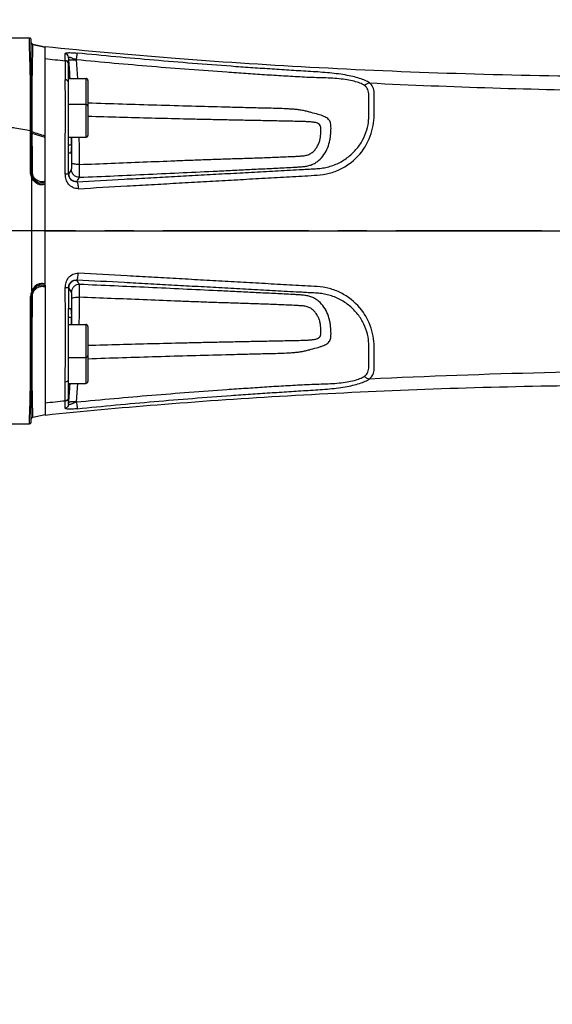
# Model space of a CAD drawing. Header units: millimetres. Extents: x 5828 to 6704, y 123 to 421.
# Tile 122 of 256: x 6391 to 6398, y 265 to 278. Entities that reach past the tile are written whole.
import ezdxf

# ---------------------------------------------------------------- set-up
doc = ezdxf.new("R2010")
doc.units = ezdxf.units.MM
doc.linetypes.add('CENTER', pattern=[0.6, 0.375, -0.075, 0.075, -0.075])
for name, color, linetype in [('中心线', 7, 'Continuous'), ('外形图', 7, 'Continuous'), ('尺寸标注', 7, 'Continuous')]:
    doc.layers.add(name, color=color, linetype=linetype)
doc.styles.add('微软雅黑', font='msyh.ttc', dxfattribs={"height": 1.5})
doc.dimstyles.new('尺寸标注_1_20比例', dxfattribs={"dimtxt": 1.5, "dimasz": 1.25, "dimexe": 0.5, "dimexo": 0.4, "dimgap": 0.5, "dimtad": 1, "dimdec": 1, "dimlfac": 20, "dimdsep": 46, "dimtxsty": '微软雅黑', "dimcen": 0.09, "dimadec": 0, "dimazin": 0, "dimtp": 0.01, "dimtm": 0.01, "dimtfac": 1, "dimtdec": 1, "dimtofl": 0, "dimtmove": 0, "dimatfit": 3, "dimfxl": 1, "dimtolj": 1, "dimarcsym": 0})

# ---------------------------------------------------------------- blocks, each defined once
blk = doc.blocks.new('*D1082')
at = {"layer": 'Defpoints', "color": 0}
for p in [(6409.454, 284.823), (6409.454, 280.407), (6378.707, 275.369)]:
    blk.add_point(p, dxfattribs=at)
at = {"layer": '尺寸标注', "color": 0, "lineweight": -2}
for p, q in [((6378.707, 275.769), (6378.707, 285.323)), ((6409.454, 280.807), (6409.454, 285.323)), ((6379.957, 284.823), (6408.204, 284.823))]:
    blk.add_line(p, q, dxfattribs=at)
at = {"layer": '尺寸标注', "color": 0}
for points in [[(6379.957, 285.031), (6379.957, 284.615), (6378.707, 284.823)], [(6408.204, 284.615), (6408.204, 285.031), (6409.454, 284.823)]]:
    blk.add_solid(points, dxfattribs=at)
at = {"layer": '尺寸标注', "color": 0, "insert": (6394.081, 286.095), "char_height": 1.5, "attachment_point": 5, "style": '微软雅黑'}
blk.add_mtext('\\A1;\\A1;{\\fAlibaba PuHuiTi 3.0 55 Regular|b0|i0|c134|p18;615}', dxfattribs=at)
blk = doc.blocks.new('*D1086')
at = {"layer": 'Defpoints', "color": 0}
for p in [(6374.804, 277.144), (6410.704, 221.456), (6410.704, 217.572)]:
    blk.add_point(p, dxfattribs=at)
at = {"layer": '尺寸标注', "color": 0, "lineweight": -2}
for p, q in [((6374.804, 276.744), (6374.804, 217.072)), ((6410.704, 221.056), (6410.704, 217.072)), ((6376.054, 217.572), (6409.454, 217.572))]:
    blk.add_line(p, q, dxfattribs=at)
at = {"layer": '尺寸标注', "color": 0}
for points in [[(6376.054, 217.78), (6376.054, 217.364), (6374.804, 217.572)], [(6409.454, 217.364), (6409.454, 217.78), (6410.704, 217.572)]]:
    blk.add_solid(points, dxfattribs=at)
at = {"layer": '尺寸标注', "color": 0, "insert": (6392.754, 218.844), "char_height": 1.5, "attachment_point": 5, "style": '微软雅黑'}
blk.add_mtext('\\A1;\\A1;{\\fAlibaba PuHuiTi 3.0 55 Regular|b0|i0|c134|p18;718}', dxfattribs=at)

msp = doc.modelspace()

# ---------------------------------------------------------------- linework, layer by layer
at = {"layer": '中心线', "linetype": 'CENTER', "ltscale": 5}
msp.add_line((6415.9466, 275.3693), (6373.1881, 275.3693), dxfattribs=at)
at = {"layer": '外形图', "linetype": 'ByBlock'}
for p, q in [((6391.352, 277.8491), (6390.8922, 277.8491)), ((6391.377, 276.1239), (6391.377, 277.824)), ((6391.3771, 277.7907), (6391.377, 277.7932)), ((6391.3965, 277.7687), (6391.3965, 277.7688)), ((6391.5545, 277.7332), (6391.3965, 277.7688)), ((6391.3965, 277.7687), (6391.5545, 277.7331)), ((6391.5545, 277.0723), (6391.5545, 277.7417)), ((6391.8133, 277.5606), (6391.8128, 277.6485)), ((6391.8133, 277.5606), (6391.8133, 277.5582)), ((6391.8545, 276.3693), (6391.8545, 277.5703)), ((6391.8591, 277.5758), (6391.8574, 277.6025)), ((6391.8574, 277.6025), (6391.8575, 277.556)), ((6391.8746, 277.3304), (6391.8591, 277.5758)), ((6391.9748, 277.3304), (6391.959, 277.57)), ((6391.8545, 277.3304), (6392.0795, 277.3304)), ((6392.0795, 277.3304), (6392.0795, 276.5728)), ((6392.1045, 277.3054), (6392.1045, 276.5978)), ((6391.5545, 274.6711), (6391.5545, 277.0723)), ((6391.8545, 276.9978), (6392.0795, 276.9978)), ((6391.3896, 276.623), (6391.3895, 276.6414)), ((6391.5545, 276.5704), (6391.3896, 276.623)), ((6391.8545, 276.5728), (6392.0795, 276.5728)), ((6391.8545, 276.4773), (6391.8931, 276.4773)), ((6391.8817, 276.3693), (6391.8559, 276.3693)), ((6391.8574, 276.0959), (6391.8574, 276.3693)), ((6391.377, 276.1205), (6391.377, 276.1239)), ((6391.8574, 276.0959), (6391.8599, 276.1001)), ((6391.8599, 276.1001), (6391.8938, 276.1568)), ((6391.5545, 275.3693), (6404.1961, 275.3693)), ((6391.5545, 274.6711), (6391.5545, 272.9969)), ((6391.8574, 274.6428), (6391.8574, 274.3693)), ((6391.8599, 274.6385), (6391.8574, 274.6428)), ((6391.8938, 274.5818), (6391.8599, 274.6385)), ((6391.377, 272.9147), (6391.377, 274.5286)), ((6391.8545, 273.1684), (6391.8545, 274.3693)), ((6391.8566, 274.3693), (6391.8817, 274.3693)), ((6391.8545, 274.2614), (6391.8931, 274.2614)), ((6391.8545, 274.1658), (6392.0795, 274.1658)), ((6392.0795, 274.1658), (6392.0795, 273.4082)), ((6392.1045, 274.1408), (6392.1045, 273.4332)), ((6391.8545, 273.7408), (6392.0795, 273.7408)), ((6391.8545, 273.4082), (6392.0795, 273.4082)), ((6391.8591, 273.1628), (6391.8746, 273.4082)), ((6391.959, 273.1687), (6391.9748, 273.4082)), ((6391.8128, 273.0901), (6391.8133, 273.1781)), ((6391.8133, 273.1804), (6391.8133, 273.1781)), ((6391.8574, 273.1362), (6391.8575, 273.1826)), ((6391.8574, 273.1362), (6391.8591, 273.1628)), ((6391.3968, 272.973), (6391.5545, 273.0058)), ((6390.8921, 272.8896), (6391.352, 272.8897))]:
    msp.add_line(p, q, dxfattribs=at)
for points in [[(6391.377, 277.8241), (6391.3769, 277.8266), (6391.3765, 277.8291), (6391.3759, 277.8315), (6391.375, 277.8339), (6391.3739, 277.8361), (6391.3725, 277.8383), (6391.371, 277.8403), (6391.3693, 277.8421), (6391.3674, 277.8438), (6391.3653, 277.8452), (6391.3631, 277.8465), (6391.3608, 277.8475), (6391.3584, 277.8482), (6391.3559, 277.8487), (6391.3534, 277.849), (6391.352, 277.8491)], [(6391.3965, 277.7688), (6391.3951, 277.7692), (6391.3928, 277.77), (6391.3905, 277.771), (6391.3884, 277.7722), (6391.3864, 277.7737), (6391.3845, 277.7754), (6391.3828, 277.7772), (6391.3813, 277.7792), (6391.38, 277.7813), (6391.3789, 277.7835), (6391.3781, 277.7859), (6391.3775, 277.7883), (6391.3771, 277.7907)], [(6391.377, 272.9486), (6391.3771, 272.9511), (6391.3775, 272.9535), (6391.3781, 272.956), (6391.379, 272.9583), (6391.3801, 272.9606), (6391.3814, 272.9627), (6391.3829, 272.9647), (6391.3846, 272.9666), (6391.3865, 272.9682), (6391.3886, 272.9697), (6391.3908, 272.9709), (6391.3931, 272.9719), (6391.3954, 272.9727), (6391.3968, 272.973)], [(6391.352, 272.8897), (6391.3534, 272.8898), (6391.3559, 272.89), (6391.3584, 272.8906), (6391.3608, 272.8913), (6391.3631, 272.8923), (6391.3653, 272.8936), (6391.3674, 272.895), (6391.3693, 272.8967), (6391.371, 272.8985), (6391.3725, 272.9005), (6391.3739, 272.9026), (6391.375, 272.9049), (6391.3759, 272.9073), (6391.3765, 272.9097), (6391.3769, 272.9122), (6391.377, 272.9147)]]:
    msp.add_lwpolyline(points, dxfattribs=at)
for centre, radius, start, end in [((6391.402, 277.7931), 0.025, 180.00099, 257.31519), ((6397.1298, 329.6879), 52.4001, 263.89223, 264.17677), ((6392.0795, 277.3054), 0.025, 0, 90), ((6400.1127, 366.8533), 89.6882, 267.199889, 269.227314), ((6392.0795, 276.9728), 0.025, 0, 90), ((6392.0795, 276.5978), 0.025, 270, 0), ((6377.5741, 276.8417), 14.3236, 358.5423, 358.92473), ((6242.1785, 276.3129), 149.7201, 359.971909, 0.099475), ((6391.5279, 276.1256), 0.1509, 180.00071, 181.9571), ((5933.3192, 275.3261), 458.0659, 359.909225, 0.090755), ((6391.5435, 274.526), 0.1757, 154.76951, 179.9591), ((6391.527, 274.5286), 0.15, 111.99907, 180), ((6391.5434, 274.5259), 0.1754, 111.88588, 154.88661), ((5987.0036, 274.0319), 404.8114, 359.914034, 0.08565), ((6299.244, 274.3902), 92.6546, 359.861228, 0.067354), ((6376.0557, 273.8634), 15.8424, 1.09361, 1.43937), ((6392.0795, 274.1408), 0.025, 0, 90), ((6392.0795, 273.7658), 0.025, 270, 0), ((6392.0795, 273.4332), 0.025, 270, 0), ((6353.9205, 273.4972), 37.8941, 359.52102, 359.89011), ((6396.6499, 225.5335), 47.8918, 95.79624, 96.10755)]:
    msp.add_arc(centre, radius, start, end, dxfattribs=at)
for points, knots in [([(6391.3678, 276.6619), (6391.3678, 276.7769), (6391.3679, 276.9437), (6391.3668, 277.1563), (6391.3653, 277.2936), (6391.3637, 277.4119), (6391.3614, 277.5095), (6391.3588, 277.5857), (6391.3566, 277.6425), (6391.3554, 277.6855), (6391.3548, 277.7204), (6391.354, 277.751), (6391.3534, 277.7779), (6391.3529, 277.7979), (6391.3526, 277.8123), (6391.3525, 277.8219), (6391.3523, 277.8307), (6391.3521, 277.8375), (6391.352, 277.8424), (6391.352, 277.8452), (6391.352, 277.847), (6391.3519, 277.8481), (6391.3521, 277.8486), (6391.3519, 277.849), (6391.352, 277.8491)], [0, 0, 0, 0, 0.2907015, 0.4212806, 0.5372497, 0.6376761, 0.7202022, 0.783853, 0.8303678, 0.8637457, 0.8926291, 0.9185858, 0.9410263, 0.9604789, 0.9692546, 0.9774031, 0.9848476, 0.991498, 0.9945232, 0.9972524, 0.99838, 0.9992599, 0.999816, 1, 1, 1, 1]), ([(6391.3897, 276.6414), (6391.3887, 276.7511), (6391.3876, 276.9531), (6391.3886, 277.223), (6391.3904, 277.4238), (6391.3938, 277.5557), (6391.3948, 277.6379), (6391.3957, 277.6875), (6391.3958, 277.721), (6391.3958, 277.742), (6391.3957, 277.7576), (6391.3964, 277.766), (6391.3965, 277.7687)], [0, 0, 0, 0, 0.2920764, 0.5374396, 0.7181353, 0.8265617, 0.8885136, 0.936829, 0.958467, 0.9777016, 0.9928036, 1, 1, 1, 1]), ([(6391.5545, 277.7417), (6392.0952, 277.6852), (6393.231, 277.584), (6394.995, 277.4688), (6396.855, 277.3885), (6398.12, 277.3628), (6398.7575, 277.3581)], [0, 0, 0, 0, 0.2260502, 0.473994, 0.734951, 1, 1, 1, 1]), ([(6391.8128, 277.6485), (6391.8127, 277.6501), (6391.8141, 277.6543), (6391.8222, 277.6578), (6391.8346, 277.6602), (6391.8529, 277.6616), (6391.8764, 277.6621), (6391.9044, 277.6612), (6391.9358, 277.6599), (6391.9576, 277.6576), (6391.9689, 277.6565)], [0, 0, 0, 0, 0.029423, 0.0749541, 0.1533346, 0.2677456, 0.4154306, 0.5914179, 0.7888179, 1, 1, 1, 1]), ([(6391.8574, 277.6025), (6391.8567, 277.6138), (6391.8467, 277.6367), (6391.8241, 277.6473), (6391.8128, 277.6485)], [0, 0, 0, 0, 0.4982687, 1, 1, 1, 1]), ([(6391.959, 277.57), (6391.96, 277.5806), (6391.9621, 277.6001), (6391.9648, 277.6259), (6391.9672, 277.6442), (6391.9682, 277.6536), (6391.9689, 277.6566)], [0, 0, 0, 0, 0.3652827, 0.6748143, 0.8944463, 1, 1, 1, 1]), ([(6395.7312, 277.2722), (6395.714, 277.2848), (6395.6722, 277.3069), (6395.6001, 277.3341), (6395.5132, 277.3568), (6395.3749, 277.3834), (6395.1829, 277.4064), (6394.9827, 277.4183), (6394.8177, 277.428), (6394.6524, 277.4387), (6394.4457, 277.4517), (6394.1977, 277.4685), (6393.8671, 277.4917), (6393.4541, 277.5229), (6392.9587, 277.5636), (6392.4636, 277.6078), (6392.1337, 277.6399), (6391.9689, 277.6566)], [0, 0, 0, 0, 0.0168938, 0.037122, 0.0609003, 0.0877861, 0.1484766, 0.2136616, 0.2464277, 0.2791859, 0.3447155, 0.4102439, 0.475774, 0.6068309, 0.7378873, 0.8689437, 1, 1, 1, 1]), ([(6391.8545, 277.5287), (6391.8514, 277.5371), (6391.84, 277.5525), (6391.8223, 277.5595), (6391.8133, 277.5606)], [0, 0, 0, 0, 0.4972772, 1, 1, 1, 1]), ([(6391.8545, 277.5264), (6391.8514, 277.5348), (6391.84, 277.5501), (6391.8223, 277.5571), (6391.8133, 277.5582)], [0, 0, 0, 0, 0.4971465, 1, 1, 1, 1]), ([(6391.8133, 277.5582), (6391.8134, 277.5456), (6391.8142, 277.4643), (6391.8144, 277.3829), (6391.8146, 277.3141)], [0, 0, 0, 0, 0.1541676, 1, 1, 1, 1]), ([(6391.8567, 277.556), (6391.8591, 277.5184), (6391.8652, 277.4433), (6391.8695, 277.368), (6391.8719, 277.3304)], [0, 0, 0, 0, 0.4999978, 1, 1, 1, 1]), ([(6391.8574, 277.6025), (6391.8574, 277.6032), (6391.8576, 277.6046), (6391.8595, 277.6059), (6391.8622, 277.6059), (6391.8676, 277.6053), (6391.8766, 277.6026), (6391.8896, 277.598), (6391.905, 277.5917), (6391.9281, 277.5816), (6391.9461, 277.5734), (6391.959, 277.57)], [0, 0, 0, 0, 0.0190124, 0.0354075, 0.0583887, 0.0908997, 0.1847396, 0.3124675, 0.4659252, 0.6364661, 1, 1, 1, 1]), ([(6391.8591, 277.5758), (6391.8593, 277.5748), (6391.8624, 277.5728), (6391.8681, 277.5714), (6391.8776, 277.5699), (6391.8955, 277.5686), (6391.9231, 277.5683), (6391.9464, 277.5692), (6391.959, 277.57)], [0, 0, 0, 0, 0.0309341, 0.09192, 0.1852167, 0.3083772, 0.6262732, 1, 1, 1, 1]), ([(6395.665, 277.24), (6395.6472, 277.2519), (6395.6041, 277.2728), (6395.5291, 277.2959), (6395.439, 277.3134), (6395.3365, 277.3266), (6395.2246, 277.3351), (6395.1068, 277.3386), (6394.9862, 277.3413), (6394.8649, 277.3471), (6394.7437, 277.3541), (6394.582, 277.3636), (6394.38, 277.3759), (6394.1377, 277.3923), (6393.8146, 277.4142), (6393.4108, 277.444), (6392.9266, 277.4822), (6392.4426, 277.5239), (6392.1201, 277.5541), (6391.959, 277.57)], [0, 0, 0, 0, 0.0172518, 0.038217, 0.0630314, 0.0909891, 0.1213417, 0.1532774, 0.1857926, 0.2183632, 0.2509295, 0.2834943, 0.348633, 0.41377, 0.4789077, 0.6091813, 0.7394543, 0.8697273, 1, 1, 1, 1]), ([(6391.8146, 276.1016), (6391.8146, 276.2137), (6391.8147, 276.6179), (6391.8153, 277.0221), (6391.8146, 277.3141)], [0, 0, 0, 0, 0.2774381, 1, 1, 1, 1]), ([(6391.8545, 277.2884), (6391.8513, 277.2954), (6391.8393, 277.308), (6391.8232, 277.3131), (6391.8146, 277.3141)], [0, 0, 0, 0, 0.4703668, 1, 1, 1, 1]), ([(6391.9637, 276.0015), (6392.1665, 276.0126), (6392.4709, 276.0292), (6392.8769, 276.0514), (6393.1819, 276.068), (6393.4871, 276.0846), (6393.7925, 276.1013), (6394.0472, 276.1151), (6394.251, 276.1263), (6394.4039, 276.1345), (6394.5568, 276.143), (6394.7098, 276.1512), (6394.8373, 276.158), (6394.9394, 276.164), (6395.0159, 276.1677), (6395.0926, 276.1726), (6395.1938, 276.1878), (6395.3158, 276.2287), (6395.4481, 276.3066), (6395.5597, 276.4101), (6395.6453, 276.5316), (6395.6999, 276.6627), (6395.7204, 276.7736), (6395.7224, 276.8575), (6395.7221, 276.9158), (6395.7225, 276.9708), (6395.722, 277.0221), (6395.7226, 277.0695), (6395.7231, 277.1129), (6395.72, 277.1523), (6395.7107, 277.1877), (6395.6928, 277.2184), (6395.6748, 277.2334), (6395.665, 277.24)], [0, 0, 0, 0, 0.1338626, 0.2009059, 0.2680105, 0.335168, 0.4023722, 0.4696162, 0.5032523, 0.5368962, 0.5705477, 0.6042072, 0.6378731, 0.654709, 0.6715539, 0.6884181, 0.7052853, 0.7389325, 0.7724671, 0.8057588, 0.8384848, 0.8696896, 0.8986481, 0.9121712, 0.9250009, 0.9370829, 0.94837, 0.9588043, 0.9683429, 0.9769706, 0.9848127, 0.9922584, 1, 1, 1, 1]), ([(6391.981, 275.9121), (6392.1907, 275.924), (6392.5054, 275.9418), (6392.9252, 275.9655), (6393.2405, 275.9833), (6393.5561, 276.0011), (6393.8719, 276.0189), (6394.1351, 276.0338), (6394.3459, 276.0458), (6394.504, 276.0546), (6394.6621, 276.0639), (6394.8203, 276.0724), (6394.9783, 276.0822), (6395.1367, 276.0896), (6395.2908, 276.1297), (6395.4775, 276.2243), (6395.6323, 276.3703), (6395.7297, 276.5485), (6395.7745, 276.6857), (6395.7904, 276.7991), (6395.791, 276.8848), (6395.7911, 276.9443), (6395.7912, 277.0002), (6395.7908, 277.0521), (6395.7917, 277.1001), (6395.7911, 277.1555), (6395.7816, 277.2186), (6395.7505, 277.2587), (6395.7321, 277.2722)], [0, 0, 0, 0, 0.1345688, 0.201969, 0.2694322, 0.3369497, 0.4045144, 0.4721199, 0.5059363, 0.5397611, 0.5735934, 0.6074334, 0.6412793, 0.6751087, 0.7088154, 0.7423976, 0.8085548, 0.8409551, 0.8717963, 0.9005173, 0.9139537, 0.9266782, 0.9386318, 0.9497609, 0.9600025, 0.9693199, 0.9853764, 1, 1, 1, 1]), ([(6395.665, 277.24), (6395.6738, 277.2492), (6395.6943, 277.2644), (6395.719, 277.2714), (6395.7312, 277.2722)], [0, 0, 0, 0, 0.5107753, 1, 1, 1, 1]), ([(6391.9976, 276.0584), (6392.1456, 276.0648), (6392.4417, 276.0777), (6392.8859, 276.0977), (6393.3299, 276.1182), (6393.7, 276.136), (6393.9959, 276.1502), (6394.1809, 276.1594), (6394.3288, 276.167), (6394.4398, 276.1723), (6394.5507, 276.178), (6394.6617, 276.1839), (6394.7541, 276.188), (6394.8279, 276.1925), (6394.8828, 276.1968), (6394.9364, 276.2044), (6394.9874, 276.2199), (6395.0344, 276.2434), (6395.0908, 276.2833), (6395.1483, 276.3485), (6395.1948, 276.4394), (6395.219, 276.5194), (6395.229, 276.5829), (6395.2334, 276.6407), (6395.2367, 276.6941), (6395.2327, 276.7417), (6395.226, 276.7705), (6395.2135, 276.7947), (6395.1872, 276.8218), (6395.1381, 276.8468), (6395.0653, 276.8692), (6394.9943, 276.8875), (6394.9309, 276.9045), (6394.8794, 276.9174), (6394.8256, 276.9268), (6394.7707, 276.9322), (6394.7154, 276.9359), (6394.6416, 276.9403), (6394.549, 276.9437), (6394.4379, 276.9465), (6394.2897, 276.9498), (6394.1045, 276.9546), (6393.8082, 276.9623), (6393.4378, 276.9721), (6392.9933, 276.9848), (6392.5489, 276.9982), (6392.2526, 277.0078), (6392.1045, 277.0128)], [0, 0, 0, 0, 0.0653499, 0.1306966, 0.1960397, 0.261377, 0.2940423, 0.3267044, 0.3430337, 0.3593631, 0.3756916, 0.3920197, 0.4083473, 0.4165029, 0.4246263, 0.4325998, 0.4403533, 0.4480137, 0.4556391, 0.4707422, 0.4857681, 0.5003759, 0.5073734, 0.5140719, 0.5259531, 0.530874, 0.5350992, 0.5389241, 0.5427445, 0.5515369, 0.562795, 0.5763774, 0.5838697, 0.59172, 0.5997778, 0.6079082, 0.6160543, 0.624207, 0.6405373, 0.6568773, 0.6732176, 0.7058986, 0.7385779, 0.8039364, 0.8692922, 0.9346467, 1, 1, 1, 1]), ([(6391.9969, 276.2236), (6392.1335, 276.2286), (6392.4066, 276.239), (6392.8163, 276.2556), (6393.1577, 276.2694), (6393.4308, 276.2802), (6393.6357, 276.2876), (6393.8405, 276.2945), (6394.0454, 276.3006), (6394.2161, 276.3062), (6394.3527, 276.311), (6394.4551, 276.3146), (6394.5574, 276.319), (6394.6598, 276.3233), (6394.7451, 276.3266), (6394.8133, 276.3303), (6394.8643, 276.3336), (6394.9152, 276.3393), (6394.9631, 276.3573), (6395.0048, 276.3855), (6395.0381, 276.4221), (6395.0634, 276.4632), (6395.0827, 276.5059), (6395.0959, 276.5492), (6395.1019, 276.5917), (6395.105, 276.6313), (6395.1064, 276.6674), (6395.104, 276.6991), (6395.096, 276.7274), (6395.0753, 276.7478), (6395.0521, 276.7591), (6395.0292, 276.7641), (6395.0016, 276.7684), (6394.9647, 276.7716), (6394.9182, 276.7742), (6394.8525, 276.7766), (6394.7683, 276.7784), (6394.6662, 276.7807), (6394.5297, 276.7835), (6394.3589, 276.7866), (6394.1539, 276.7906), (6393.9489, 276.7948), (6393.744, 276.7992), (6393.539, 276.8036), (6393.2657, 276.8098), (6392.9242, 276.818), (6392.5143, 276.8286), (6392.2411, 276.8363), (6392.1045, 276.8403)], [0, 0, 0, 0, 0.0641469, 0.1282908, 0.1924321, 0.2245017, 0.2565707, 0.2886388, 0.3207056, 0.3527697, 0.3688008, 0.3848311, 0.4008603, 0.4168891, 0.4329177, 0.4409308, 0.4489416, 0.4569348, 0.4648563, 0.4726768, 0.4803589, 0.4878898, 0.495234, 0.5023151, 0.5090361, 0.5153053, 0.5209934, 0.5259658, 0.5302348, 0.5344038, 0.5391807, 0.5421641, 0.5453905, 0.5522695, 0.5595649, 0.5672185, 0.5831185, 0.5991134, 0.6151353, 0.6472092, 0.6792848, 0.7113587, 0.7434321, 0.7755058, 0.8075784, 0.871721, 0.9358616, 1, 1, 1, 1]), ([(6391.0967, 276.7066), (6391.1197, 276.7028), (6391.2102, 276.6882), (6391.3006, 276.6734), (6391.3678, 276.6619)], [0, 0, 0, 0, 0.2550606, 1, 1, 1, 1]), ([(6391.3677, 276.1257), (6391.3678, 276.1705), (6391.3678, 276.3493), (6391.3679, 276.528), (6391.3678, 276.6619)], [0, 0, 0, 0, 0.2510867, 1, 1, 1, 1]), ([(6391.3678, 276.6619), (6391.3701, 276.6615), (6391.373, 276.661), (6391.377, 276.6591), (6391.377, 276.658)], [0, 0, 0, 0, 0.6841745, 1, 1, 1, 1]), ([(6391.3896, 276.6447), (6391.3865, 276.6448), (6391.3824, 276.6456), (6391.3783, 276.6468), (6391.377, 276.6478), (6391.377, 276.6483)], [0, 0, 0, 0, 0.6969913, 0.8985135, 1, 1, 1, 1]), ([(6391.3896, 276.623), (6391.3865, 276.6233), (6391.3824, 276.6239), (6391.3782, 276.6253), (6391.377, 276.6264), (6391.377, 276.6268)], [0, 0, 0, 0, 0.6916612, 0.8938869, 1, 1, 1, 1]), ([(6391.3905, 276.1236), (6391.3904, 276.1654), (6391.3901, 276.3318), (6391.39, 276.4983), (6391.3896, 276.623)], [0, 0, 0, 0, 0.2509752, 1, 1, 1, 1]), ([(6391.5545, 276.5879), (6391.527, 276.5968), (6391.472, 276.6143), (6391.4172, 276.6325), (6391.3897, 276.6414)], [0, 0, 0, 0, 0.4998747, 1, 1, 1, 1]), ([(6391.8931, 276.4773), (6391.8928, 276.4622), (6391.8918, 276.4358), (6391.8896, 276.4051), (6391.8874, 276.3867), (6391.8856, 276.3775), (6391.8843, 276.3723), (6391.8825, 276.3693), (6391.8817, 276.3693)], [0, 0, 0, 0, 0.4126051, 0.7262186, 0.8402352, 0.9236769, 0.9760262, 1, 1, 1, 1]), ([(6391.9969, 276.2236), (6391.9968, 276.2833), (6391.9972, 276.3997), (6391.995, 276.5161), (6391.9947, 276.5729)], [0, 0, 0, 0, 0.5124037, 1, 1, 1, 1]), ([(6391.8938, 276.1568), (6391.8943, 276.1578), (6391.895, 276.1607), (6391.8964, 276.1694), (6391.8975, 276.1859), (6391.8984, 276.2106), (6391.8986, 276.2293), (6391.8986, 276.2395)], [0, 0, 0, 0, 0.0380349, 0.1054528, 0.3228154, 0.6314747, 1, 1, 1, 1]), ([(6391.9969, 276.2236), (6391.9848, 276.2236), (6391.9622, 276.2244), (6391.9325, 276.2274), (6391.9124, 276.2314), (6391.9022, 276.2356), (6391.8991, 276.2382), (6391.8986, 276.2395)], [0, 0, 0, 0, 0.3592379, 0.6688152, 0.8888421, 0.957623, 1, 1, 1, 1]), ([(6391.9976, 276.0584), (6391.9979, 276.0604), (6391.9982, 276.0661), (6391.9987, 276.0837), (6391.9987, 276.1164), (6391.9981, 276.1658), (6391.9974, 276.2032), (6391.9969, 276.2236)], [0, 0, 0, 0, 0.03618, 0.1028964, 0.3204384, 0.6302013, 1, 1, 1, 1]), ([(6391.3845, 276.0511), (6391.3818, 276.0568), (6391.372, 276.0805), (6391.3677, 276.1064), (6391.3677, 276.1257)], [0, 0, 0, 0, 0.2465056, 1, 1, 1, 1]), ([(6391.3677, 276.1257), (6391.3696, 276.1255), (6391.3725, 276.1252), (6391.3755, 276.1248), (6391.3765, 276.1244)], [0, 0, 0, 0, 0.6398303, 1, 1, 1, 1]), ([(6391.3765, 276.1244), (6391.3766, 276.1243), (6391.3768, 276.1242), (6391.377, 276.124), (6391.377, 276.1239)], [0, 0, 0, 0, 0.6276025, 1, 1, 1, 1]), ([(6391.3775, 276.1252), (6391.3774, 276.1252), (6391.3771, 276.1253), (6391.377, 276.1255), (6391.377, 276.1256)], [0, 0, 0, 0, 0.625233, 1, 1, 1, 1]), ([(6391.3912, 276.0604), (6391.389, 276.065), (6391.3811, 276.0841), (6391.3774, 276.1049), (6391.377, 276.1205)], [0, 0, 0, 0, 0.2451757, 1, 1, 1, 1]), ([(6391.4697, 275.988), (6391.4441, 275.9982), (6391.3969, 276.0349), (6391.3781, 276.0918), (6391.3771, 276.1205)], [0, 0, 0, 0, 0.4908428, 1, 1, 1, 1]), ([(6391.3905, 276.1236), (6391.3876, 276.1237), (6391.3833, 276.1241), (6391.3789, 276.1245), (6391.3775, 276.1252)], [0, 0, 0, 0, 0.6469179, 1, 1, 1, 1]), ([(6391.5545, 276.0074), (6391.5371, 276.0014), (6391.4987, 275.997), (6391.443, 276.0168), (6391.4009, 276.0618), (6391.3905, 276.103), (6391.3905, 276.1236)], [0, 0, 0, 0, 0.2368072, 0.4795143, 0.7349655, 1, 1, 1, 1]), ([(6391.981, 275.9121), (6391.9578, 275.9109), (6391.9102, 275.9226), (6391.8539, 275.9672), (6391.8188, 276.0305), (6391.8143, 276.0782), (6391.8145, 276.1016)], [0, 0, 0, 0, 0.2483628, 0.498947, 0.7497321, 1, 1, 1, 1]), ([(6391.8574, 276.0959), (6391.8567, 276.0972), (6391.8514, 276.0983), (6391.8431, 276.1), (6391.8298, 276.101), (6391.8199, 276.1015), (6391.8146, 276.1016)], [0, 0, 0, 0, 0.1012821, 0.3174015, 0.6284802, 1, 1, 1, 1]), ([(6391.9637, 276.0015), (6391.951, 276.0006), (6391.9249, 276.0027), (6391.889, 276.021), (6391.8633, 276.0539), (6391.8573, 276.0819), (6391.8574, 276.0959)], [0, 0, 0, 0, 0.2397244, 0.4810622, 0.7371334, 1, 1, 1, 1]), ([(6391.9638, 276.0015), (6391.9506, 276.0011), (6391.9237, 276.0055), (6391.8893, 276.0272), (6391.8659, 276.0604), (6391.8601, 276.087), (6391.8599, 276.1001)], [0, 0, 0, 0, 0.2501444, 0.5005376, 0.7506147, 1, 1, 1, 1]), ([(6391.9976, 276.0584), (6391.9844, 276.058), (6391.9575, 276.0624), (6391.9232, 276.0841), (6391.8998, 276.1172), (6391.894, 276.1437), (6391.8938, 276.1568)], [0, 0, 0, 0, 0.2501424, 0.5005347, 0.7506125, 1, 1, 1, 1]), ([(6391.3844, 276.0513), (6391.3865, 276.0528), (6391.3893, 276.0551), (6391.3917, 276.0592), (6391.3912, 276.0604)], [0, 0, 0, 0, 0.6543528, 1, 1, 1, 1]), ([(6391.4767, 275.9663), (6391.4578, 275.9735), (6391.4204, 275.9961), (6391.3941, 276.0313), (6391.3845, 276.0516)], [0, 0, 0, 0, 0.47328, 1, 1, 1, 1]), ([(6391.4697, 275.988), (6391.4539, 275.994), (6391.422, 276.013), (6391.3995, 276.043), (6391.3912, 276.0604)], [0, 0, 0, 0, 0.4665822, 1, 1, 1, 1]), ([(6391.5545, 275.9944), (6391.5422, 275.9867), (6391.5131, 275.9776), (6391.4833, 275.9827), (6391.4697, 275.988)], [0, 0, 0, 0, 0.4986668, 1, 1, 1, 1]), ([(6391.4767, 275.9663), (6391.4775, 275.9708), (6391.4778, 275.979), (6391.4728, 275.9865), (6391.4697, 275.988)], [0, 0, 0, 0, 0.5690105, 1, 1, 1, 1]), ([(6391.5545, 275.9741), (6391.5435, 275.9665), (6391.5168, 275.9569), (6391.4893, 275.9615), (6391.4767, 275.9663)], [0, 0, 0, 0, 0.4984973, 1, 1, 1, 1]), ([(6391.9637, 276.0015), (6391.9648, 276.0008), (6391.9667, 275.9977), (6391.9705, 275.9883), (6391.9745, 275.9703), (6391.9784, 275.9435), (6391.9803, 275.9231), (6391.981, 275.9121)], [0, 0, 0, 0, 0.0433639, 0.1137079, 0.3337549, 0.6406055, 1, 1, 1, 1]), ([(6391.8146, 274.637), (6391.8145, 274.6604), (6391.8191, 274.708), (6391.854, 274.7714), (6391.9103, 274.816), (6391.9578, 274.8277), (6391.981, 274.8265)], [0, 0, 0, 0, 0.2503284, 0.5011015, 0.7516671, 1, 1, 1, 1]), ([(6391.9637, 274.7371), (6391.9648, 274.7378), (6391.9667, 274.7409), (6391.9705, 274.7503), (6391.9744, 274.7684), (6391.9784, 274.7952), (6391.9803, 274.8155), (6391.981, 274.8265)], [0, 0, 0, 0, 0.0433387, 0.1136742, 0.3337247, 0.6405894, 1, 1, 1, 1]), ([(6395.7321, 273.4665), (6395.7505, 273.48), (6395.7816, 273.52), (6395.7911, 273.5831), (6395.7917, 273.6386), (6395.7908, 273.6865), (6395.7912, 273.7385), (6395.7911, 273.7944), (6395.791, 273.8538), (6395.7904, 273.9395), (6395.7745, 274.053), (6395.7297, 274.1901), (6395.6323, 274.3683), (6395.4775, 274.5143), (6395.2909, 274.6089), (6395.1367, 274.649), (6394.9783, 274.6564), (6394.8203, 274.6663), (6394.6621, 274.6748), (6394.504, 274.684), (6394.3459, 274.6929), (6394.1351, 274.7048), (6393.8719, 274.7197), (6393.5561, 274.7375), (6393.2405, 274.7553), (6392.9252, 274.7731), (6392.5054, 274.7968), (6392.1907, 274.8146), (6391.981, 274.8265)], [0, 0, 0, 0, 0.0146227, 0.030679, 0.0399962, 0.0502376, 0.0613667, 0.0733202, 0.0860448, 0.099481, 0.128202, 0.1590431, 0.1914433, 0.2576006, 0.2911828, 0.3248897, 0.3587192, 0.3925652, 0.4264053, 0.4602377, 0.4940625, 0.5278791, 0.5954847, 0.6630495, 0.7305672, 0.7980305, 0.8654309, 1, 1, 1, 1]), ([(6391.478, 274.6887), (6391.4903, 274.6937), (6391.5172, 274.6989), (6391.5436, 274.6903), (6391.5545, 274.6831)], [0, 0, 0, 0, 0.5052327, 1, 1, 1, 1]), ([(6391.8574, 274.6428), (6391.8573, 274.6567), (6391.8632, 274.6848), (6391.889, 274.7177), (6391.9249, 274.7359), (6391.951, 274.7381), (6391.9637, 274.7371)], [0, 0, 0, 0, 0.2629136, 0.5190833, 0.7603484, 1, 1, 1, 1]), ([(6391.8599, 274.6385), (6391.8601, 274.6517), (6391.8659, 274.6782), (6391.8893, 274.7114), (6391.9236, 274.7331), (6391.9505, 274.7375), (6391.9637, 274.7371)], [0, 0, 0, 0, 0.249385, 0.4994613, 0.7498544, 1, 1, 1, 1]), ([(6395.665, 273.4987), (6395.6748, 273.5052), (6395.6928, 273.5203), (6395.7107, 273.5509), (6395.72, 273.5863), (6395.7231, 273.6258), (6395.7226, 273.6692), (6395.722, 273.7166), (6395.7225, 273.7679), (6395.7221, 273.8228), (6395.7224, 273.8811), (6395.7204, 273.9651), (6395.6999, 274.0759), (6395.6453, 274.207), (6395.5597, 274.3285), (6395.4481, 274.432), (6395.3158, 274.51), (6395.1939, 274.5509), (6395.0926, 274.5661), (6395.016, 274.571), (6394.9394, 274.5746), (6394.8374, 274.5806), (6394.7098, 274.5874), (6394.5569, 274.5957), (6394.4039, 274.6041), (6394.251, 274.6123), (6394.0472, 274.6236), (6393.7925, 274.6374), (6393.4871, 274.654), (6393.1819, 274.6707), (6392.8769, 274.6873), (6392.4709, 274.7094), (6392.1665, 274.726), (6391.9637, 274.7371)], [0, 0, 0, 0, 0.0077408, 0.0151858, 0.0230273, 0.0316544, 0.0411929, 0.0516269, 0.0629137, 0.0749957, 0.0878252, 0.1013481, 0.1303064, 0.1615111, 0.1942371, 0.2275289, 0.2610637, 0.2947109, 0.3115783, 0.3284425, 0.3452876, 0.3621236, 0.3957896, 0.4294493, 0.463101, 0.4967451, 0.5303814, 0.5976257, 0.6648302, 0.7319881, 0.799093, 0.8661367, 1, 1, 1, 1]), ([(6391.3846, 274.6005), (6391.3866, 274.5991), (6391.3892, 274.5972), (6391.3917, 274.5933), (6391.3912, 274.5923)], [0, 0, 0, 0, 0.6678021, 1, 1, 1, 1]), ([(6391.3905, 274.5313), (6391.3905, 274.5519), (6391.4011, 274.5932), (6391.4429, 274.6386), (6391.4984, 274.6595), (6391.537, 274.6559), (6391.5545, 274.6502)], [0, 0, 0, 0, 0.2642914, 0.520773, 0.7641923, 1, 1, 1, 1]), ([(6391.478, 274.6887), (6391.4788, 274.6843), (6391.4791, 274.6762), (6391.4739, 274.6689), (6391.4708, 274.6677)], [0, 0, 0, 0, 0.57161, 1, 1, 1, 1]), ([(6391.4708, 274.6677), (6391.4842, 274.6731), (6391.5134, 274.6786), (6391.5423, 274.6704), (6391.5545, 274.6631)], [0, 0, 0, 0, 0.5040864, 1, 1, 1, 1]), ([(6391.8574, 274.6428), (6391.8567, 274.6414), (6391.8515, 274.6402), (6391.8431, 274.6385), (6391.8298, 274.6375), (6391.8199, 274.6371), (6391.8146, 274.637)], [0, 0, 0, 0, 0.102569, 0.3185841, 0.629126, 1, 1, 1, 1]), ([(6391.9976, 274.6802), (6391.9844, 274.6806), (6391.9575, 274.6762), (6391.9232, 274.6546), (6391.8998, 274.6215), (6391.894, 274.5949), (6391.8938, 274.5818)], [0, 0, 0, 0, 0.2501424, 0.5005346, 0.7506125, 1, 1, 1, 1]), ([(6391.8986, 274.4991), (6391.8986, 274.5093), (6391.8984, 274.528), (6391.8975, 274.5528), (6391.8964, 274.5692), (6391.895, 274.578), (6391.8943, 274.5809), (6391.8938, 274.5818)], [0, 0, 0, 0, 0.3685259, 0.6771851, 0.8945475, 0.9619648, 1, 1, 1, 1]), ([(6391.9969, 274.515), (6391.9974, 274.5354), (6391.9981, 274.5728), (6391.9987, 274.6222), (6391.9987, 274.6549), (6391.9982, 274.6726), (6391.9979, 274.6782), (6391.9976, 274.6802)], [0, 0, 0, 0, 0.3697987, 0.6795616, 0.8971036, 0.96382, 1, 1, 1, 1]), ([(6392.1045, 273.7258), (6392.2526, 273.7309), (6392.5489, 273.7405), (6392.9933, 273.7539), (6393.4378, 273.7666), (6393.8082, 273.7763), (6394.1045, 273.7841), (6394.2897, 273.7888), (6394.4379, 273.7922), (6394.549, 273.7949), (6394.6416, 273.7983), (6394.7154, 273.8027), (6394.7707, 273.8065), (6394.8256, 273.8119), (6394.8794, 273.8212), (6394.9309, 273.8342), (6394.9942, 273.8512), (6395.0537, 273.8662), (6395.1076, 273.8827), (6395.1504, 273.8979), (6395.1872, 273.9169), (6395.2135, 273.9439), (6395.2261, 273.9681), (6395.2327, 273.997), (6395.2367, 274.0446), (6395.2334, 274.0979), (6395.229, 274.1558), (6395.219, 274.2193), (6395.1948, 274.2992), (6395.1483, 274.3901), (6395.0908, 274.4553), (6395.0344, 274.4953), (6394.9874, 274.5188), (6394.9364, 274.5342), (6394.8828, 274.5418), (6394.8279, 274.5461), (6394.7541, 274.5507), (6394.6617, 274.5548), (6394.5507, 274.5606), (6394.4398, 274.5663), (6394.3288, 274.5717), (6394.1809, 274.5792), (6393.9959, 274.5884), (6393.7, 274.6026), (6393.3299, 274.6204), (6392.8859, 274.6409), (6392.4417, 274.661), (6392.1456, 274.6739), (6391.9976, 274.6802)], [0, 0, 0, 0, 0.0653531, 0.1307073, 0.196063, 0.2614212, 0.2941005, 0.3267814, 0.3431215, 0.3594615, 0.3757918, 0.3839445, 0.3920905, 0.4002208, 0.4082787, 0.4161292, 0.423621, 0.4372035, 0.4431519, 0.4484668, 0.457258, 0.4610784, 0.4649027, 0.4691282, 0.4740493, 0.4859304, 0.4926291, 0.4996261, 0.5142336, 0.5292596, 0.5443625, 0.5519867, 0.5596475, 0.5674032, 0.5753751, 0.5834985, 0.591654, 0.6079816, 0.6243096, 0.640638, 0.6569674, 0.6732967, 0.7059587, 0.7386238, 0.803961, 0.8693038, 0.9346503, 1, 1, 1, 1]), ([(6391.352, 272.8897), (6391.3521, 272.8898), (6391.3519, 272.8903), (6391.3521, 272.8909), (6391.352, 272.892), (6391.3521, 272.8938), (6391.3522, 272.896), (6391.3523, 272.8998), (6391.3525, 272.9051), (6391.3528, 272.9126), (6391.353, 272.9215), (6391.3534, 272.9354), (6391.3541, 272.9557), (6391.3548, 272.9838), (6391.3557, 273.0191), (6391.3575, 273.0678), (6391.3606, 273.139), (6391.3633, 273.2386), (6391.3653, 273.3676), (6391.367, 273.5237), (6391.3677, 273.7028), (6391.3678, 273.8988), (6391.3679, 274.1753), (6391.3678, 274.3853), (6391.3678, 274.5262)], [0, 0, 0, 0, 0.0001769, 0.0006623, 0.0013615, 0.0021743, 0.0038743, 0.005499, 0.0090521, 0.0137077, 0.0192376, 0.025248, 0.0392563, 0.0564972, 0.0767009, 0.1039647, 0.1459897, 0.2071972, 0.286682, 0.3825078, 0.4933022, 0.6149628, 0.7418569, 1, 1, 1, 1]), ([(6391.3678, 274.5262), (6391.37, 274.5264), (6391.3731, 274.5268), (6391.376, 274.5276), (6391.377, 274.5283), (6391.377, 274.5286)], [0, 0, 0, 0, 0.7073132, 0.9050995, 1, 1, 1, 1]), ([(6391.3905, 274.5313), (6391.3886, 274.5312), (6391.3854, 274.531), (6391.381, 274.5303), (6391.3786, 274.5298), (6391.377, 274.529), (6391.377, 274.5286)], [0, 0, 0, 0, 0.3988106, 0.7092679, 0.9107741, 1, 1, 1, 1]), ([(6391.3968, 272.973), (6391.3967, 272.973), (6391.3965, 272.9737), (6391.3961, 272.9753), (6391.3959, 272.9796), (6391.3959, 272.9859), (6391.3957, 272.9942), (6391.3957, 273.0037), (6391.3956, 273.0181), (6391.3953, 273.038), (6391.3946, 273.0652), (6391.3942, 273.0996), (6391.3937, 273.1471), (6391.3917, 273.2147), (6391.3898, 273.3082), (6391.3881, 273.4877), (6391.3883, 273.765), (6391.3899, 274.1351), (6391.3903, 274.3976), (6391.3905, 274.5313)], [0, 0, 0, 0, 0.0002793, 0.0010173, 0.0037477, 0.0079732, 0.0134054, 0.0195933, 0.0263119, 0.0411124, 0.0579663, 0.0786372, 0.1073916, 0.1492848, 0.2088276, 0.2874186, 0.4948179, 0.7425231, 1, 1, 1, 1]), ([(6391.9969, 274.515), (6391.9848, 274.515), (6391.9622, 274.5143), (6391.9325, 274.5112), (6391.9124, 274.5073), (6391.9022, 274.503), (6391.8991, 274.5004), (6391.8986, 274.4991)], [0, 0, 0, 0, 0.3592386, 0.6688165, 0.8888435, 0.957624, 1, 1, 1, 1]), ([(6391.9947, 274.1658), (6391.995, 274.2225), (6391.9972, 274.3389), (6391.9968, 274.4554), (6391.9969, 274.515)], [0, 0, 0, 0, 0.487597, 1, 1, 1, 1]), ([(6392.1045, 273.8983), (6392.2411, 273.9023), (6392.5143, 273.91), (6392.9242, 273.9206), (6393.2657, 273.9289), (6393.539, 273.935), (6393.744, 273.9395), (6393.9489, 273.9438), (6394.1539, 273.948), (6394.3589, 273.952), (6394.5297, 273.9552), (6394.6662, 273.9579), (6394.7683, 273.9603), (6394.8525, 273.962), (6394.9182, 273.9645), (6394.9647, 273.967), (6395.0016, 273.9703), (6395.0292, 273.9745), (6395.0521, 273.9795), (6395.0753, 273.9908), (6395.096, 274.0113), (6395.104, 274.0395), (6395.1064, 274.0712), (6395.105, 274.1073), (6395.1019, 274.147), (6395.0959, 274.1894), (6395.0827, 274.2327), (6395.0634, 274.2754), (6395.0381, 274.3165), (6395.0048, 274.3531), (6394.9631, 274.3814), (6394.9153, 274.3993), (6394.8644, 274.405), (6394.8133, 274.4084), (6394.7451, 274.412), (6394.6598, 274.4153), (6394.5575, 274.4197), (6394.4551, 274.424), (6394.3527, 274.4277), (6394.2161, 274.4324), (6394.0454, 274.4381), (6393.8405, 274.4442), (6393.6357, 274.451), (6393.4308, 274.4585), (6393.1577, 274.4692), (6392.8163, 274.483), (6392.4066, 274.4996), (6392.1335, 274.5101), (6391.9969, 274.515)], [0, 0, 0, 0, 0.0641386, 0.1282793, 0.1924221, 0.2244948, 0.2565686, 0.2886421, 0.3207161, 0.3527918, 0.3848657, 0.4008877, 0.4168826, 0.4327827, 0.4404362, 0.4477311, 0.4546102, 0.4578354, 0.4608194, 0.4655948, 0.4697645, 0.4740332, 0.4790054, 0.4846934, 0.4909626, 0.4976836, 0.5047648, 0.5121089, 0.5196398, 0.5273219, 0.5351424, 0.543064, 0.5510572, 0.559068, 0.5670811, 0.5831097, 0.5991386, 0.6151678, 0.6311982, 0.6472293, 0.6792935, 0.7113604, 0.7434286, 0.7754977, 0.8075674, 0.8717089, 0.9358529, 1, 1, 1, 1]), ([(6391.8817, 274.3693), (6391.8825, 274.3693), (6391.8843, 274.3663), (6391.8856, 274.3611), (6391.8874, 274.3519), (6391.8896, 274.3336), (6391.8918, 274.3029), (6391.8928, 274.2764), (6391.8931, 274.2614)], [0, 0, 0, 0, 0.0239738, 0.0763231, 0.1597648, 0.2737814, 0.5873948, 1, 1, 1, 1]), ([(6395.7312, 273.4664), (6396.4816, 273.5031), (6397.9785, 273.5578), (6400.1824, 273.5824), (6401.9622, 273.5488), (6403.2983, 273.4813), (6403.9282, 273.4334), (6404.2312, 273.4052)], [0, 0, 0, 0, 0.2649636, 0.5282142, 0.7772551, 0.8926617, 1, 1, 1, 1]), ([(6391.8545, 273.4503), (6391.8513, 273.4433), (6391.8393, 273.4306), (6391.8232, 273.4255), (6391.8146, 273.4245)], [0, 0, 0, 0, 0.4703669, 1, 1, 1, 1]), ([(6391.959, 273.1687), (6392.1201, 273.1845), (6392.4426, 273.2147), (6392.9266, 273.2564), (6393.4108, 273.2947), (6393.8146, 273.3245), (6394.1377, 273.3463), (6394.38, 273.3627), (6394.582, 273.3751), (6394.7437, 273.3846), (6394.8649, 273.3915), (6394.9862, 273.3974), (6395.1068, 273.4001), (6395.2246, 273.4036), (6395.3365, 273.412), (6395.439, 273.4252), (6395.5291, 273.4427), (6395.6041, 273.4659), (6395.6472, 273.4867), (6395.665, 273.4987)], [0, 0, 0, 0, 0.1302727, 0.2605457, 0.3908187, 0.5210923, 0.58623, 0.651367, 0.7165057, 0.7490705, 0.7816368, 0.8142074, 0.8467226, 0.8786582, 0.9090108, 0.9369686, 0.961783, 0.9827482, 1, 1, 1, 1]), ([(6391.9689, 273.082), (6392.1337, 273.0988), (6392.4636, 273.1308), (6392.9587, 273.1751), (6393.4541, 273.2157), (6393.8671, 273.247), (6394.1977, 273.2701), (6394.4457, 273.287), (6394.6524, 273.2999), (6394.8177, 273.3107), (6394.9827, 273.3203), (6395.1829, 273.3323), (6395.3749, 273.3552), (6395.5132, 273.3819), (6395.6001, 273.4045), (6395.6722, 273.4317), (6395.714, 273.4538), (6395.7312, 273.4664)], [0, 0, 0, 0, 0.1310562, 0.2621125, 0.3931689, 0.5242257, 0.5897558, 0.6552841, 0.7208137, 0.7535719, 0.786338, 0.851523, 0.9122136, 0.9390997, 0.962878, 0.9831062, 1, 1, 1, 1]), ([(6395.665, 273.4987), (6395.6738, 273.4895), (6395.6944, 273.4742), (6395.7191, 273.4673), (6395.7314, 273.4665)], [0, 0, 0, 0, 0.5105786, 1, 1, 1, 1]), ([(6404.239, 273.14), (6403.7712, 273.1965), (6402.7861, 273.2846), (6401.2499, 273.3597), (6399.6171, 273.3886), (6397.9335, 273.3761), (6396.2451, 273.327), (6394.5981, 273.246), (6393.0386, 273.1382), (6392.0342, 273.0471), (6391.5545, 272.9969)], [0, 0, 0, 0, 0.1112526, 0.2334005, 0.3630959, 0.4967958, 0.6309201, 0.7618878, 0.8861203, 1, 1, 1, 1]), ([(6391.8719, 273.4082), (6391.8707, 273.3894), (6391.8681, 273.3518), (6391.8651, 273.2953), (6391.8606, 273.239), (6391.8572, 273.2014), (6391.856, 273.1826)], [0, 0, 0, 0, 0.2499995, 0.5000087, 0.7500015, 1, 1, 1, 1]), ([(6391.8545, 273.2122), (6391.8514, 273.2038), (6391.84, 273.1885), (6391.8223, 273.1814), (6391.8133, 273.1804)], [0, 0, 0, 0, 0.4971505, 1, 1, 1, 1]), ([(6391.8545, 273.2099), (6391.8514, 273.2015), (6391.84, 273.1861), (6391.8223, 273.1791), (6391.8133, 273.1781)], [0, 0, 0, 0, 0.4972772, 1, 1, 1, 1]), ([(6391.9689, 273.0821), (6391.9576, 273.081), (6391.9358, 273.0788), (6391.9044, 273.0774), (6391.8764, 273.0766), (6391.8529, 273.077), (6391.8346, 273.0784), (6391.8222, 273.0808), (6391.8141, 273.0843), (6391.8127, 273.0885), (6391.8128, 273.0901)], [0, 0, 0, 0, 0.2111639, 0.4085592, 0.5845553, 0.7322608, 0.8466974, 0.9250954, 0.9706064, 1, 1, 1, 1]), ([(6391.8574, 273.1362), (6391.8567, 273.1248), (6391.8467, 273.102), (6391.8241, 273.0913), (6391.8128, 273.0901)], [0, 0, 0, 0, 0.4983014, 1, 1, 1, 1]), ([(6391.959, 273.1687), (6391.9461, 273.1652), (6391.9281, 273.157), (6391.905, 273.1469), (6391.8896, 273.1406), (6391.8767, 273.1361), (6391.8676, 273.1334), (6391.8622, 273.1328), (6391.8595, 273.1327), (6391.8576, 273.134), (6391.8574, 273.1354), (6391.8574, 273.1361)], [0, 0, 0, 0, 0.363607, 0.5341744, 0.6876488, 0.8153866, 0.9092414, 0.9417649, 0.9647552, 0.9811283, 1, 1, 1, 1]), ([(6391.959, 273.1687), (6391.9464, 273.1694), (6391.9231, 273.1704), (6391.8955, 273.17), (6391.8776, 273.1687), (6391.8681, 273.1672), (6391.8624, 273.1658), (6391.8593, 273.1638), (6391.8591, 273.1628)], [0, 0, 0, 0, 0.3737267, 0.6916228, 0.8147833, 0.9080799, 0.9690659, 1, 1, 1, 1]), ([(6391.959, 273.1687), (6391.96, 273.1581), (6391.9621, 273.1386), (6391.9648, 273.1127), (6391.9672, 273.0945), (6391.9682, 273.085), (6391.9689, 273.082)], [0, 0, 0, 0, 0.3652846, 0.6748178, 0.8944501, 1, 1, 1, 1])]:
    msp.add_open_spline(points, degree=3, knots=knots, dxfattribs=at)
for points in [[(6391.9637, 276.0015), (6391.975, 276.0205), (6391.9863, 276.0395), (6391.9976, 276.0584)], [(6391.9976, 274.6802), (6391.9863, 274.6992), (6391.975, 274.7181), (6391.9637, 274.7371)]]:
    msp.add_open_spline(points, degree=3, dxfattribs=at)

# ---------------------------------------------------------------- dimensions: what is measured, and where the dimension line sits
at = {"layer": '尺寸标注'}
for base, p1, p2, picture, middle in [((6409.4545, 284.8229), (6378.7066, 275.3693), (6409.4545, 280.4069), '*D1082', (6394.0805, 286.0945)), ((6410.7045, 217.572), (6374.8045, 277.1443), (6410.7045, 221.4555), '*D1086', (6392.7545, 218.8436))]:
    dim = msp.add_linear_dim(base=base, p1=p1, p2=p2, text='\\A1;{\\fAlibaba PuHuiTi 3.0 55 Regular|b0|i0|c134|p18;<>}', dimstyle='尺寸标注_1_20比例', dxfattribs=at)
    dim.commit()
    dim.dimension.update_dxf_attribs({"geometry": picture, "text_midpoint": middle})

doc.saveas('drawing.dxf')
